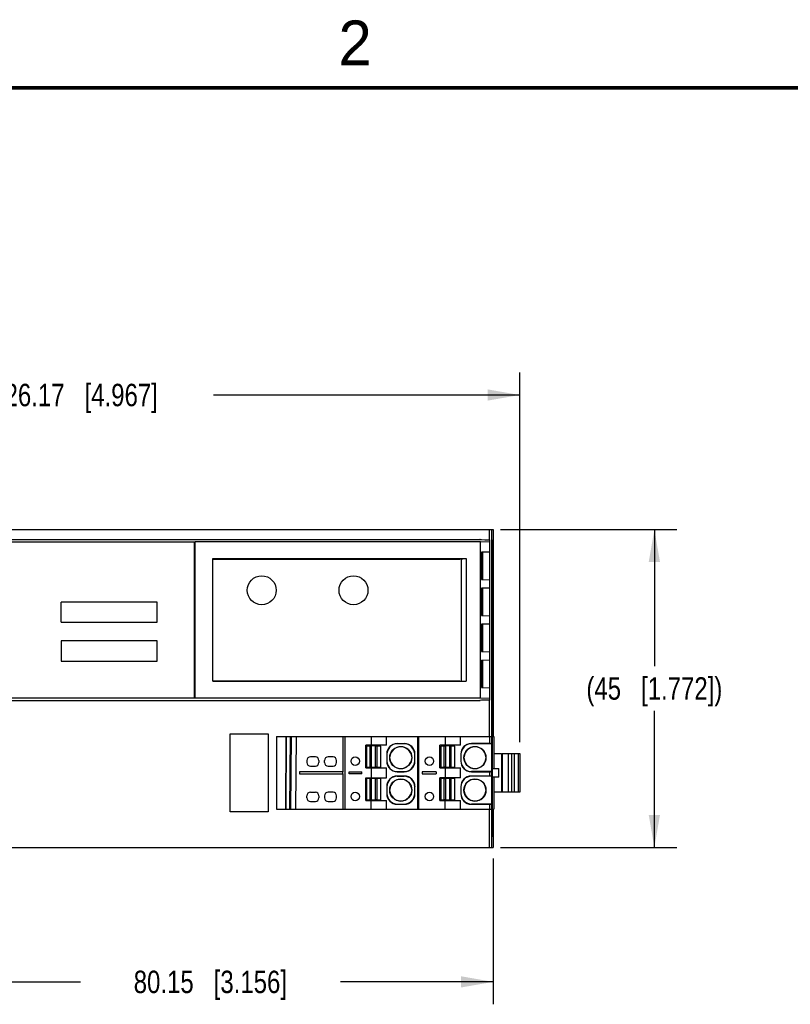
# Model space of a CAD drawing. Header units: inches. Extents: x 0 to 22, y 0 to 17.
# Tile 26 of 27: x 11.8 to 16.1, y 11.4 to 16.9. Entities that reach past the tile are written whole.
import ezdxf

# ---------------------------------------------------------------- set-up
doc = ezdxf.new("R2010")
doc.units = ezdxf.units.IN
doc.header["$LTSCALE"] = 1.21
doc.header["$MEASUREMENT"] = 0
doc.layers.get('0').update_dxf_attribs({"linetype": 'CONTINUOUS'})
doc.layers.add('DIMENSIONS', color=7, linetype='CONTINUOUS')
doc.styles.get("Standard").update_dxf_attribs({"font": 'txt', "width": 0.8})
doc.styles.add('TEXTSTYLE_2', font='txt')
doc.dimstyles.new('DIMSTYLE_1', dxfattribs={"dimtxt": 0.125, "dimasz": 0.18, "dimexe": 0.125, "dimexo": 0.0625, "dimgap": 0.0625, "dimtad": 0, "dimtih": 1, "dimtoh": 1, "dimdsep": 46, "dimtxsty": 'STANDARD', "dimblk": '_FILLED', "dimblk1": '_FILLED', "dimblk2": '_FILLED', "dimcen": 0.09, "dimadec": 0, "dimazin": 0, "dimtp": 0.02, "dimtm": 0.02, "dimtfac": 1, "dimtofl": 0, "dimtmove": 0, "dimatfit": 3, "dimldrblk": '_FILLED', "dimfxl": 1, "dimtolj": 1, "dimarcsym": 0})

# ---------------------------------------------------------------- blocks, each defined once
blk = doc.blocks.new('_FILLED')
at = {"color": 0, "linetype": 'BYBLOCK'}
blk.add_solid([(0, 0), (-1, 0.174), (-1, -0.174)], dxfattribs=at)
blk = doc.blocks.new('*D7')
at = {"layer": 'DIMENSIONS', "color": 2, "linetype": 'CONTINUOUS'}
for p, q in [((14.5289, 14.0372), (15.5119, 14.0372)), ((15.3869, 14.0372), (15.3869, 13.2764)), ((15.3869, 12.2656), (15.3869, 13.0264)), ((14.5289, 12.2656), (15.5119, 12.2656))]:
    blk.add_line(p, q, dxfattribs=at)
at = {"layer": 'DIMENSIONS', "color": 2, "linetype": 'CONTINUOUS', "xscale": 0.18, "yscale": 0.18, "zscale": 0.18}
for p, rotation in [((15.3869, 14.0372), 90), ((15.3869, 12.2656), 269.9999999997)]:
    blk.add_blockref('_FILLED', p, dxfattribs=dict(at, rotation=rotation))
at = {"layer": 'DIMENSIONS', "color": 2, "linetype": 'CONTINUOUS', "insert": (15.3869, 13.2139), "char_height": 0.125, "width": 1.225, "attachment_point": 2, "line_spacing_factor": 0.9}
blk.add_mtext('(45{\\Ftxt.shx;\\W1.000000;\\H0.125000; }[1.772])', dxfattribs=at)
blk = doc.blocks.new('*D12')
at = {"layer": 'DIMENSIONS', "color": 2, "linetype": 'CONTINUOUS'}
for p, q in [((11.3328, 12.3737), (11.3328, 11.3906)), ((14.4884, 12.2031), (14.4884, 11.3906)), ((11.3328, 11.5156), (12.1856, 11.5156)), ((14.4884, 11.5156), (13.6356, 11.5156))]:
    blk.add_line(p, q, dxfattribs=at)
at = {"layer": 'DIMENSIONS', "color": 2, "linetype": 'CONTINUOUS', "xscale": 0.18, "yscale": 0.18, "zscale": 0.18, "rotation": 179.9999999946}
blk.add_blockref('_FILLED', (11.3328, 11.5156), dxfattribs=at)
at = {"layer": 'DIMENSIONS', "color": 2, "linetype": 'CONTINUOUS', "xscale": 0.18, "yscale": 0.18, "zscale": 0.18}
blk.add_blockref('_FILLED', (14.4884, 11.5156), dxfattribs=at)
at = {"layer": 'DIMENSIONS', "color": 2, "linetype": 'CONTINUOUS', "insert": (12.9106, 11.5781), "char_height": 0.125, "width": 1.325, "attachment_point": 2, "line_spacing_factor": 0.9}
blk.add_mtext('80.15{\\Ftxt.shx;\\W1.000000;\\H0.125000; }[3.156]', dxfattribs=at)
blk = doc.blocks.new('*D13')
at = {"layer": 'DIMENSIONS', "color": 2, "linetype": 'CONTINUOUS'}
for p, q in [((9.6695, 14.0997), (9.6695, 14.9122)), ((14.6369, 12.8517), (14.6369, 14.9122)), ((9.6695, 14.7872), (11.3782, 14.7872)), ((14.6369, 14.7872), (12.9282, 14.7872))]:
    blk.add_line(p, q, dxfattribs=at)
at = {"layer": 'DIMENSIONS', "color": 2, "linetype": 'CONTINUOUS', "xscale": 0.18, "yscale": 0.18, "zscale": 0.18, "rotation": 179.9999999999}
blk.add_blockref('_FILLED', (9.6695, 14.7872), dxfattribs=at)
at = {"layer": 'DIMENSIONS', "color": 2, "linetype": 'CONTINUOUS', "xscale": 0.18, "yscale": 0.18, "zscale": 0.18}
blk.add_blockref('_FILLED', (14.6369, 14.7872), dxfattribs=at)
at = {"layer": 'DIMENSIONS', "color": 2, "linetype": 'CONTINUOUS', "insert": (12.1532, 14.8497), "char_height": 0.125, "width": 1.425, "attachment_point": 2, "line_spacing_factor": 0.9}
blk.add_mtext('126.17{\\Ftxt.shx;\\W1.000000;\\H0.125000; }[4.967]', dxfattribs=at)

msp = doc.modelspace()

# ---------------------------------------------------------------- linework, layer by layer
at = {"color": 7, "linetype": 'CONTINUOUS'}
for p, q in [((9.6695, 14.0372), (14.4884, 14.0372)), ((14.4664, 14.0372), (14.4664, 13.9798)), ((14.4793, 14.0372), (14.4793, 12.8837)), ((14.4884, 14.0372), (14.4884, 12.8837)), ((9.7435, 13.9821), (14.4144, 13.9821)), ((11.3374, 13.9693), (12.8205, 13.9693)), ((12.8205, 13.9693), (12.8205, 13.0973)), ((12.8205, 13.9693), (12.8253, 13.9689)), ((12.8253, 13.0976), (12.8253, 13.9689)), ((14.4175, 13.9689), (12.8253, 13.9689)), ((14.4175, 13.9689), (14.4687, 13.9712)), ((14.4175, 13.0976), (14.4175, 13.9689)), ((14.4687, 13.0867), (14.4687, 13.9798)), ((14.4793, 13.9796), (14.4819, 13.9794)), ((14.4819, 12.8837), (14.4819, 13.9794)), ((14.4687, 13.9113), (14.4234, 13.9105)), ((14.4234, 13.9105), (14.4234, 13.7585)), ((14.431, 13.7584), (14.431, 13.9106)), ((12.9244, 13.875), (14.3368, 13.875)), ((12.9244, 13.1916), (12.9244, 13.875)), ((12.9251, 13.8719), (12.9244, 13.875)), ((12.9251, 13.8719), (14.3014, 13.8719)), ((12.9251, 13.1947), (12.9251, 13.8719)), ((14.3014, 13.8719), (14.3368, 13.875)), ((14.3093, 13.8726), (14.3093, 13.194)), ((14.3368, 13.875), (14.3368, 13.1916)), ((14.4234, 13.7585), (14.4687, 13.7577)), ((14.4687, 13.7105), (14.4234, 13.7097)), ((14.4234, 13.7097), (14.4234, 13.5577)), ((14.431, 13.5576), (14.431, 13.7098)), ((12.079, 13.5201), (12.079, 13.6331)), ((12.6144, 13.6331), (12.079, 13.6331)), ((12.6144, 13.5201), (12.6144, 13.6331)), ((14.4234, 13.5577), (14.4687, 13.5569)), ((12.079, 13.5201), (12.6144, 13.5201)), ((14.4687, 13.5097), (14.4234, 13.5089)), ((14.4234, 13.5089), (14.4234, 13.3569)), ((14.431, 13.3568), (14.431, 13.509)), ((12.079, 13.4166), (12.079, 13.3036)), ((12.6144, 13.4166), (12.079, 13.4166)), ((12.6144, 13.3036), (12.6144, 13.4166)), ((14.4234, 13.3569), (14.4687, 13.3561)), ((12.079, 13.3036), (12.6144, 13.3036)), ((14.4687, 13.3089), (14.4234, 13.3081)), ((14.4234, 13.3082), (14.4234, 13.1561)), ((14.431, 13.1561), (14.431, 13.3082)), ((12.9244, 13.1916), (12.9251, 13.1947)), ((12.9244, 13.1916), (14.3368, 13.1916)), ((12.9251, 13.1947), (14.3014, 13.1947)), ((14.3014, 13.1947), (14.3368, 13.1916)), ((14.4234, 13.1561), (14.4687, 13.1553)), ((12.8205, 13.0973), (11.3374, 13.0973)), ((11.7601, 13.0844), (14.4144, 13.0844)), ((12.8253, 13.0976), (12.8205, 13.0973)), ((14.4175, 13.0976), (12.8253, 13.0976)), ((14.4687, 13.0954), (14.4175, 13.0976)), ((14.4664, 13.0867), (14.4664, 12.8837)), ((13.0202, 12.8986), (13.2328, 12.8986)), ((13.0202, 12.4636), (13.0202, 12.8986)), ((13.2328, 12.8986), (13.2328, 12.4636)), ((13.2798, 12.8837), (14.491, 12.8837)), ((13.2798, 12.8837), (13.2798, 12.4782)), ((13.3308, 12.8837), (13.3294, 12.4782)), ((13.3338, 12.8837), (13.3324, 12.4782)), ((13.3562, 12.8837), (13.3527, 12.4782)), ((13.3553, 12.4782), (13.3589, 12.8837)), ((13.3621, 12.8837), (13.3585, 12.4782)), ((13.3602, 12.4782), (13.3637, 12.8837)), ((13.3885, 12.8837), (13.385, 12.4782)), ((13.6499, 12.8837), (13.6499, 12.6868)), ((13.6601, 12.8837), (13.6601, 12.4782)), ((13.8067, 12.8837), (13.8067, 12.8345)), ((13.8933, 12.8348), (13.8933, 12.8837)), ((13.9532, 12.8442), (13.9923, 12.8442)), ((13.9532, 12.8442), (13.954, 12.8433)), ((13.9923, 12.8442), (13.9915, 12.8433)), ((14.0672, 12.4782), (14.0672, 12.8837)), ((14.0711, 12.8837), (14.0711, 12.4782)), ((14.2201, 12.8837), (14.2201, 12.8345)), ((14.3066, 12.8348), (14.3066, 12.8837)), ((14.4679, 12.8442), (14.3665, 12.8442)), ((14.3674, 12.8433), (14.3665, 12.8442)), ((14.4679, 12.8837), (14.4679, 12.8442)), ((14.4806, 12.4782), (14.4806, 12.8837)), ((14.4846, 12.4782), (14.4846, 12.8837)), ((14.491, 12.8837), (14.491, 12.7055)), ((13.8933, 12.8348), (13.7779, 12.8345)), ((13.7779, 12.7085), (13.7779, 12.8345)), ((13.8015, 12.8305), (13.7818, 12.8305)), ((13.7818, 12.8305), (13.7818, 12.7124)), ((13.8015, 12.8305), (13.8099, 12.8309)), ((13.8015, 12.7124), (13.8015, 12.8305)), ((13.8325, 12.8309), (13.8099, 12.8309)), ((13.8099, 12.7121), (13.8099, 12.8309)), ((13.8325, 12.8309), (13.8409, 12.8305)), ((13.8325, 12.7121), (13.8325, 12.8309)), ((13.8605, 12.8305), (13.8409, 12.8305)), ((13.8409, 12.7124), (13.8409, 12.8305)), ((13.8605, 12.7124), (13.8605, 12.8305)), ((13.9915, 12.8433), (13.954, 12.8433)), ((14.3066, 12.8348), (14.1913, 12.8345)), ((14.1913, 12.7085), (14.1913, 12.8345)), ((14.2149, 12.8305), (14.1952, 12.8305)), ((14.1952, 12.8305), (14.1952, 12.7124)), ((14.2149, 12.8305), (14.2232, 12.8309)), ((14.2149, 12.7124), (14.2149, 12.8305)), ((14.2459, 12.8309), (14.2232, 12.8309)), ((14.2232, 12.7121), (14.2232, 12.8309)), ((14.2459, 12.8309), (14.2542, 12.8305)), ((14.2459, 12.7121), (14.2459, 12.8309)), ((14.2739, 12.8305), (14.2542, 12.8305)), ((14.2542, 12.7124), (14.2542, 12.8305)), ((14.2739, 12.7124), (14.2739, 12.8305)), ((14.478, 12.8433), (14.3674, 12.8433)), ((14.478, 12.8433), (14.478, 12.6878)), ((14.491, 12.7892), (14.5346, 12.7892)), ((14.5346, 12.7892), (14.5346, 12.5727)), ((14.5376, 12.7892), (14.6369, 12.7892)), ((14.5376, 12.7892), (14.5376, 12.5727)), ((14.5737, 12.5727), (14.5737, 12.7892)), ((14.5916, 12.5727), (14.5916, 12.7892)), ((14.6046, 12.7892), (14.6046, 12.5727)), ((14.6295, 12.5727), (14.6295, 12.7892)), ((14.6369, 12.7892), (14.6369, 12.5727)), ((13.4491, 12.7498), (13.4491, 12.738)), ((13.4964, 12.7695), (13.4688, 12.7695)), ((13.5161, 12.7498), (13.5161, 12.738)), ((13.5476, 12.738), (13.5476, 12.7498)), ((13.5948, 12.7695), (13.5672, 12.7695)), ((13.6145, 12.738), (13.6145, 12.7498)), ((13.8941, 12.7852), (13.895, 12.7843)), ((13.8941, 12.7852), (13.8941, 12.746)), ((13.8941, 12.746), (13.895, 12.7469)), ((13.895, 12.7843), (13.895, 12.7469)), ((13.9117, 12.7656), (13.9119, 12.7699)), ((13.9119, 12.7613), (13.9117, 12.7656)), ((14.0336, 12.7699), (14.0338, 12.7656)), ((14.0338, 12.7656), (14.0336, 12.7613)), ((14.0514, 12.7852), (14.0505, 12.7843)), ((14.0505, 12.7469), (14.0505, 12.7843)), ((14.0514, 12.746), (14.0505, 12.7469)), ((14.0514, 12.746), (14.0514, 12.7852)), ((14.3084, 12.7843), (14.3075, 12.7852)), ((14.3075, 12.7852), (14.3075, 12.746)), ((14.3075, 12.746), (14.3084, 12.7469)), ((14.3084, 12.7843), (14.3084, 12.7469)), ((14.3251, 12.7656), (14.3253, 12.7699)), ((14.3253, 12.7613), (14.3251, 12.7656)), ((14.447, 12.7699), (14.4472, 12.7656)), ((14.4472, 12.7656), (14.447, 12.7613)), ((13.6499, 12.6868), (13.4075, 12.6868)), ((13.4075, 12.6868), (13.4075, 12.675)), ((13.4688, 12.7183), (13.4964, 12.7183)), ((13.5672, 12.7183), (13.5948, 12.7183)), ((13.6482, 12.6868), (13.6482, 12.675)), ((13.6845, 12.6868), (13.7562, 12.6868)), ((13.6845, 12.675), (13.6845, 12.6868)), ((13.7562, 12.675), (13.7562, 12.6868)), ((13.7779, 12.7085), (13.8933, 12.7082)), ((13.7818, 12.7124), (13.8015, 12.7124)), ((13.8099, 12.7121), (13.8015, 12.7124)), ((13.8067, 12.7085), (13.8067, 12.6534)), ((13.8099, 12.7121), (13.8325, 12.7121)), ((13.8409, 12.7124), (13.8325, 12.7121)), ((13.8409, 12.7124), (13.8605, 12.7124)), ((13.8933, 12.6537), (13.8933, 12.7082)), ((13.9532, 12.6869), (13.954, 12.6878)), ((13.9532, 12.6869), (13.9923, 12.6869)), ((13.954, 12.6878), (13.9915, 12.6878)), ((13.9923, 12.6869), (13.9915, 12.6878)), ((14.1696, 12.6868), (14.0928, 12.6868)), ((14.0928, 12.6868), (14.0928, 12.675)), ((14.1696, 12.6868), (14.1696, 12.675)), ((14.1913, 12.7085), (14.3066, 12.7082)), ((14.1952, 12.7124), (14.2149, 12.7124)), ((14.2232, 12.7121), (14.2149, 12.7124)), ((14.2201, 12.7085), (14.2201, 12.6534)), ((14.2232, 12.7121), (14.2459, 12.7121)), ((14.2542, 12.7124), (14.2459, 12.7121)), ((14.2542, 12.7124), (14.2739, 12.7124)), ((14.3066, 12.6537), (14.3066, 12.7082)), ((14.3665, 12.6869), (14.3674, 12.6878)), ((14.3665, 12.6869), (14.4679, 12.6869)), ((14.478, 12.6878), (14.3674, 12.6878)), ((14.4679, 12.6869), (14.4679, 12.6631)), ((14.485, 12.7055), (14.519, 12.7055)), ((14.485, 12.6563), (14.485, 12.7055)), ((14.519, 12.6563), (14.519, 12.7055)), ((13.4075, 12.675), (13.6499, 12.675)), ((13.6499, 12.675), (13.6499, 12.4782)), ((13.7562, 12.675), (13.6845, 12.675)), ((13.7779, 12.6534), (13.8933, 12.6537)), ((13.7779, 12.5274), (13.7779, 12.6534)), ((13.8015, 12.6494), (13.7818, 12.6494)), ((13.7818, 12.6494), (13.7818, 12.5313)), ((13.8015, 12.6494), (13.8099, 12.6498)), ((13.8015, 12.5313), (13.8015, 12.6494)), ((13.8325, 12.6498), (13.8099, 12.6498)), ((13.8099, 12.531), (13.8099, 12.6498)), ((13.8325, 12.6498), (13.8409, 12.6494)), ((13.8325, 12.531), (13.8325, 12.6498)), ((13.8605, 12.6494), (13.8409, 12.6494)), ((13.8409, 12.5313), (13.8409, 12.6494)), ((13.8605, 12.5313), (13.8605, 12.6494)), ((13.9532, 12.6631), (13.9923, 12.6631)), ((13.9532, 12.6631), (13.954, 12.6622)), ((13.9915, 12.6622), (13.954, 12.6622)), ((13.9923, 12.6631), (13.9915, 12.6622)), ((14.0928, 12.675), (14.1696, 12.675)), ((14.2201, 12.6534), (14.1913, 12.6534)), ((14.1913, 12.5274), (14.1913, 12.6534)), ((14.2149, 12.6494), (14.1952, 12.6494)), ((14.1952, 12.6494), (14.1952, 12.5313)), ((14.2149, 12.6494), (14.2232, 12.6498)), ((14.2149, 12.5313), (14.2149, 12.6494)), ((14.3066, 12.6537), (14.2201, 12.6534)), ((14.2459, 12.6498), (14.2232, 12.6498)), ((14.2232, 12.531), (14.2232, 12.6498)), ((14.2459, 12.6498), (14.2542, 12.6494)), ((14.2459, 12.531), (14.2459, 12.6498)), ((14.2739, 12.6494), (14.2542, 12.6494)), ((14.2542, 12.5313), (14.2542, 12.6494)), ((14.2739, 12.5313), (14.2739, 12.6494)), ((14.4679, 12.6631), (14.3665, 12.6631)), ((14.3665, 12.6631), (14.3674, 12.6622)), ((14.478, 12.6622), (14.3674, 12.6622)), ((14.478, 12.6622), (14.478, 12.5067)), ((14.519, 12.6563), (14.485, 12.6563)), ((14.491, 12.6563), (14.491, 12.4782)), ((13.4688, 12.5727), (13.4964, 12.5727)), ((13.5948, 12.5727), (13.5672, 12.5727)), ((13.8941, 12.6041), (13.895, 12.6032)), ((13.8941, 12.6041), (13.8941, 12.5649)), ((13.895, 12.6032), (13.895, 12.5658)), ((13.9117, 12.5845), (13.9119, 12.5888)), ((13.9119, 12.5801), (13.9117, 12.5845)), ((14.0336, 12.5888), (14.0338, 12.5845)), ((14.0338, 12.5845), (14.0336, 12.5801)), ((14.0514, 12.6041), (14.0505, 12.6032)), ((14.0505, 12.5658), (14.0505, 12.6032)), ((14.0514, 12.5649), (14.0514, 12.6041)), ((14.3075, 12.6041), (14.3084, 12.6032)), ((14.3075, 12.6041), (14.3075, 12.5649)), ((14.3084, 12.6032), (14.3084, 12.5658)), ((14.3251, 12.5845), (14.3253, 12.5888)), ((14.3253, 12.5801), (14.3251, 12.5845)), ((14.447, 12.5888), (14.4472, 12.5845)), ((14.4472, 12.5845), (14.447, 12.5801)), ((14.5372, 12.5727), (14.491, 12.5727)), ((14.6369, 12.5727), (14.5376, 12.5727)), ((13.4491, 12.5412), (13.4491, 12.553)), ((13.4688, 12.5215), (13.4964, 12.5215)), ((13.5161, 12.553), (13.5161, 12.5412)), ((13.5476, 12.553), (13.5476, 12.5412)), ((13.5672, 12.5215), (13.5948, 12.5215)), ((13.6145, 12.5412), (13.6145, 12.553)), ((13.7779, 12.5274), (13.8933, 12.5271)), ((13.7818, 12.5313), (13.8015, 12.5313)), ((13.8099, 12.531), (13.8015, 12.5313)), ((13.8067, 12.4782), (13.8067, 12.5274)), ((13.8099, 12.531), (13.8325, 12.531)), ((13.8409, 12.5313), (13.8325, 12.531)), ((13.8409, 12.5313), (13.8605, 12.5313)), ((13.8933, 12.4782), (13.8933, 12.5271)), ((13.8941, 12.5649), (13.895, 12.5658)), ((14.0514, 12.5649), (14.0505, 12.5658)), ((14.1913, 12.5274), (14.3066, 12.5271)), ((14.1952, 12.5313), (14.2149, 12.5313)), ((14.2232, 12.531), (14.2149, 12.5313)), ((14.2201, 12.4782), (14.2201, 12.5274)), ((14.2232, 12.531), (14.2459, 12.531)), ((14.2542, 12.5313), (14.2459, 12.531)), ((14.2542, 12.5313), (14.2739, 12.5313)), ((14.3066, 12.4782), (14.3066, 12.5271)), ((14.3075, 12.5649), (14.3084, 12.5658)), ((13.2328, 12.4636), (13.0202, 12.4636)), ((13.2798, 12.4782), (14.491, 12.4782)), ((13.9532, 12.5058), (13.954, 12.5067)), ((13.9532, 12.5058), (13.9923, 12.5058)), ((13.954, 12.5067), (13.9915, 12.5067)), ((13.9923, 12.5058), (13.9915, 12.5067)), ((14.3665, 12.5058), (14.3674, 12.5067)), ((14.3665, 12.5058), (14.4679, 12.5058)), ((14.478, 12.5067), (14.3674, 12.5067)), ((14.4664, 12.4782), (14.4664, 12.2656)), ((14.4679, 12.5058), (14.4679, 12.4782)), ((14.4793, 12.4782), (14.4793, 12.2656)), ((14.4819, 12.3234), (14.4819, 12.4782)), ((14.4884, 12.4782), (14.4884, 12.2656)), ((14.4793, 12.3233), (14.4819, 12.3234)), ((9.6695, 12.2656), (14.4884, 12.2656))]:
    msp.add_line(p, q, dxfattribs=at)
at = {"color": 7, "linetype": 'CONTINUOUS', "const_width": 0.02}
msp.add_lwpolyline([(21.5, 16.5), (0.5, 16.5)], dxfattribs=at)
at = {"color": 7, "linetype": 'CONTINUOUS'}
for centre, radius in [((13.1971, 13.6987), 0.0807), ((13.7089, 13.6987), 0.0807), ((13.9728, 12.7656), 0.0617), ((14.3861, 12.7656), 0.0617), ((13.7188, 12.7459), 0.0236), ((14.1322, 12.7459), 0.0236), ((13.9728, 12.5845), 0.0617), ((14.3861, 12.5845), 0.0617), ((13.7188, 12.549), 0.0236), ((14.1322, 12.549), 0.0236)]:
    msp.add_circle(centre, radius, dxfattribs=at)
for centre, radius, start, end in [((13.9728, 12.7656), 0.061, 4.0694, 175.9306), ((14.3861, 12.7656), 0.061, 4.0694, 175.9306), ((13.4688, 12.7498), 0.0197, 90, 180), ((13.4688, 12.738), 0.0197, 180, 270), ((13.4964, 12.7498), 0.0197, 0, 90), ((13.4964, 12.738), 0.0197, 270, 360), ((13.5672, 12.7498), 0.0197, 90, 180), ((13.5672, 12.738), 0.0197, 180, 270), ((13.5948, 12.7498), 0.0197, 0, 90), ((13.5948, 12.738), 0.0197, 270, 360), ((13.9728, 12.7656), 0.061, 184.0694, 355.9306), ((14.3861, 12.7656), 0.061, 184.0694, 355.9306), ((13.9728, 12.5845), 0.061, 4.0694, 175.9306), ((14.3861, 12.5845), 0.061, 4.0694, 175.9306), ((13.4688, 12.553), 0.0197, 90, 180), ((13.4964, 12.553), 0.0197, 0, 90), ((13.5672, 12.553), 0.0197, 90, 180), ((13.5948, 12.553), 0.0197, 0, 90), ((13.9728, 12.5845), 0.061, 184.0694, 355.9306), ((14.3861, 12.5845), 0.061, 184.0694, 355.9306), ((13.4688, 12.5412), 0.0197, 180, 270), ((13.4964, 12.5412), 0.0197, 270, 360), ((13.5672, 12.5412), 0.0197, 180, 270), ((13.5948, 12.5412), 0.0197, 270, 360)]:
    msp.add_arc(centre, radius, start, end, dxfattribs=at)
for centre, major_axis, ratio, start_param, end_param in [((14.8752, 13.9817), (0.4627, 0), 0.008727, 3.049232, 3.639822), ((14.8752, 13.0848), (0.4627, 0), 0.008727, 2.643363, 3.233953), ((13.9532, 12.7852), (-0.0418, 0.0418), 0.999924, -0.78536, 0.78536), ((13.9923, 12.7852), (0.0418, 0.0418), 0.999924, -0.78536, 0.78536), ((14.3665, 12.7852), (-0.0418, 0.0418), 0.999924, -0.78536, 0.78536), ((12.9706, 12.8425), (1.5104, 0), 0.008727, 0.063457, 0.131567), ((13.9541, 12.7843), (-0.0418, 0.0418), 0.999924, -0.78536, 0.78536), ((13.9914, 12.7843), (0.0418, 0.0418), 0.999924, -0.78536, 0.78536), ((14.3674, 12.7843), (0.0418, -0.0418), 0.999924, 2.356233, 3.926953), ((13.9532, 12.746), (0.0418, 0.0418), 0.999924, 2.356233, 3.926953), ((13.9541, 12.7469), (0.0418, 0.0418), 0.999924, 2.356233, 3.926953), ((13.9914, 12.7469), (-0.0418, 0.0418), 0.999924, 2.356233, 3.926953), ((13.9923, 12.746), (-0.0418, 0.0418), 0.999924, -3.926953, -2.356233), ((14.3665, 12.746), (0.0418, 0.0418), 0.999924, 2.356233, 3.926953), ((14.3674, 12.7469), (0.0418, 0.0418), 0.999924, 8.639418, 10.210138), ((12.9706, 12.6887), (1.5104, 0), 0.008727, -0.131567, -0.063457), ((13.9532, 12.6041), (-0.0418, 0.0418), 0.999924, -0.78536, 0.78536), ((13.9541, 12.6032), (-0.0418, 0.0418), 0.999924, -0.78536, 0.78536), ((13.9914, 12.6032), (0.0418, 0.0418), 0.999924, -0.78536, 0.78536), ((13.9923, 12.6041), (0.0418, 0.0418), 0.999924, -0.78536, 0.78536), ((14.3665, 12.6041), (-0.0418, 0.0418), 0.999924, -0.78536, 0.78536), ((14.3674, 12.6032), (0.0418, -0.0418), 0.999924, 2.356233, 3.926953), ((12.9706, 12.6614), (1.5104, 0), 0.008727, 0.063457, 0.131567), ((13.9532, 12.5649), (0.0418, 0.0418), 0.999924, 2.356233, 3.926953), ((13.9541, 12.5658), (0.0418, 0.0418), 0.999924, 8.639418, 10.210138), ((13.9914, 12.5658), (-0.0418, 0.0418), 0.999924, 2.356233, 3.926953), ((13.9923, 12.5649), (-0.0418, 0.0418), 0.999924, -3.926953, -2.356233), ((14.3665, 12.5649), (0.0418, 0.0418), 0.999924, 2.356233, 3.926953), ((14.3674, 12.5658), (0.0418, 0.0418), 0.999924, 8.639418, 10.210138), ((12.9706, 12.5076), (1.5104, 0), 0.008727, -0.131567, -0.063457)]:
    msp.add_ellipse(centre, major_axis=major_axis, ratio=ratio, start_param=start_param, end_param=end_param, dxfattribs=at)

# ---------------------------------------------------------------- texts
at = {"color": 2, "linetype": 'CONTINUOUS', "insert": (13.625, 16.875), "char_height": 0.25, "width": 0.25, "attachment_point": 1, "line_spacing_factor": 0.9, "style": 'TEXTSTYLE_2'}
msp.add_mtext('2', dxfattribs=at)

# ---------------------------------------------------------------- dimensions: what is measured, and where the dimension line sits
at = {"layer": 'DIMENSIONS', "color": 2, "linetype": 'CONTINUOUS'}
for base, p1, p2, picture, middle in [((9.6695, 14.7872), (14.6369, 12.7892), (9.6695, 14.0372), '*D13', (12.1532, 14.7872)), ((11.3328, 11.5156), (14.4884, 12.2656), (11.3328, 12.4362), '*D12', (12.9106, 11.5156))]:
    dim = msp.add_linear_dim(base=base, p1=p1, p2=p2, angle=180, dimstyle='DIMSTYLE_1', dxfattribs=at)
    dim.commit()
    dim.dimension.update_dxf_attribs({"geometry": picture, "text_midpoint": middle, "dimtype": 160})
dim = msp.add_linear_dim(base=(15.3869, 12.2656), p1=(14.4664, 14.0372), p2=(14.4664, 12.2656), angle=270, text='(<>)', dimstyle='DIMSTYLE_1', dxfattribs=at)
dim.commit()
dim.dimension.update_dxf_attribs({"geometry": '*D7', "text_midpoint": (15.3869, 13.1514), "dimtype": 160})

doc.saveas('drawing.dxf')
